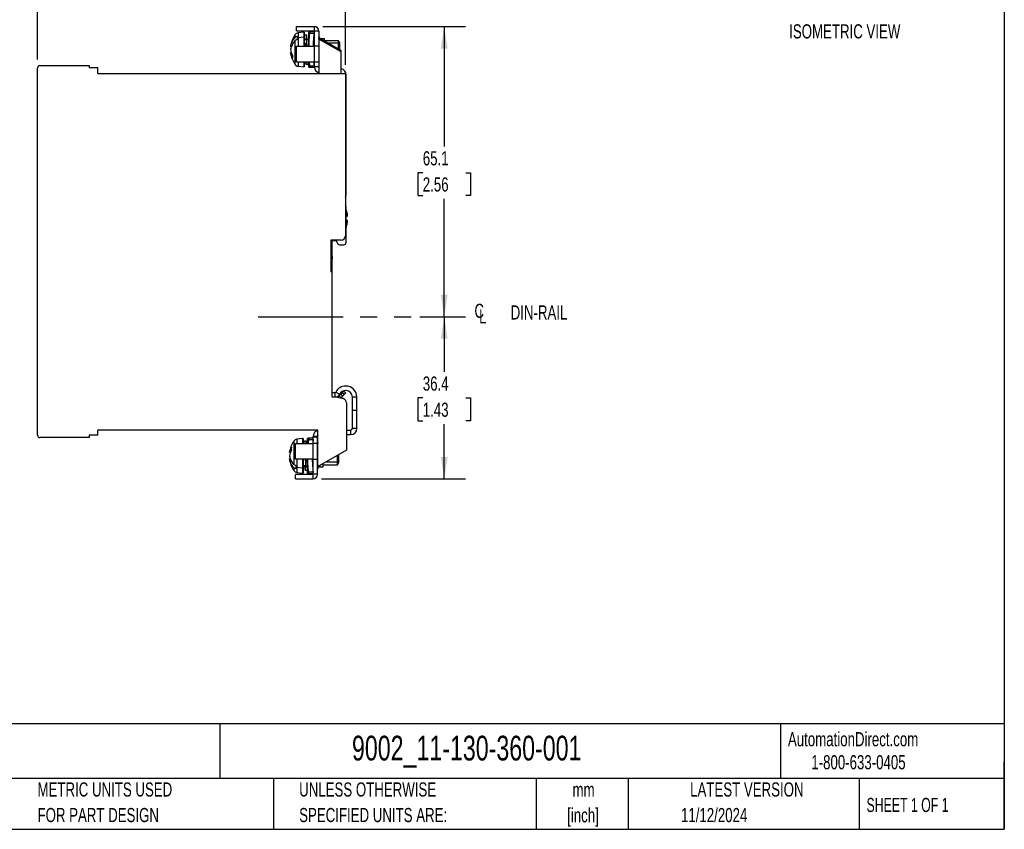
# Model space of a CAD drawing. Header units: millimetres. Extents: x 10 to 410, y 10 to 314.
# Tile 2 of 3: x 189 to 410, y 10 to 191. Entities that reach past the tile are written whole.
import ezdxf

# ---------------------------------------------------------------- set-up
doc = ezdxf.new("R2010")
doc.units = ezdxf.units.MM
doc.header["$LTSCALE"] = 1.5
doc.linetypes.add('CENTERX2', pattern=[20.32, 12.7, -2.54, 2.54, -2.54])
doc.layers.add('CENTER', color=40, linetype='CENTERX2')
doc.layers.add('DIMENSIONS', color=140, linetype='Continuous', lineweight=25)
doc.layers.add('TEXT', color=140, linetype='Continuous', lineweight=25)
doc.styles.add('SLDTEXTSTYLE0', font='TXT', dxfattribs={"width": 0.7})
doc.styles.add('SLDTEXTSTYLE1', font='TXT', dxfattribs={"width": 0.65})
doc.dimstyles.new('SLDDIMSTYLE0', dxfattribs={"dimtxt": 3.237012, "dimasz": 4.953, "dimexe": 0, "dimexo": 0.0625, "dimgap": 0.809253, "dimtad": 0, "dimtih": 1, "dimtoh": 1, "dimrnd": 1e-09, "dimzin": 12, "dimdsep": 46, "dimtxsty": 'SLDTEXTSTYLE0', "dimsah": 1, "dimcen": 0.09, "dimadec": 0, "dimazin": 3, "dimtfac": 1, "dimtofl": 0, "dimtmove": 0, "dimatfit": 3, "dimfxl": 0, "dimfrac": 2, "dimtolj": 1, "dimtzin": 12, "dimarcsym": 0})

# ---------------------------------------------------------------- blocks, each defined once
blk = doc.blocks.new('_D_4')
at = {"layer": 'DIMENSIONS'}
for p, q in [((278.44, 124.49), (288.72, 124.49)), ((283.95, 124.49), (283.95, 112.13)), ((279.14, 106.27), (278.06, 106.27)), ((278.06, 106.27), (278.06, 101.12)), ((288.76, 106.27), (289.85, 106.27)), ((289.85, 106.27), (289.85, 101.12)), ((278.06, 101.12), (279.14, 101.12)), ((283.95, 88.09), (283.95, 100.4)), ((289.85, 101.12), (288.76, 101.12)), ((256.41, 88.09), (288.72, 88.09))]:
    blk.add_line(p, q, dxfattribs=at)
for points in [[(283.95, 124.49), (283.19, 119.53), (284.72, 119.53)], [(283.95, 88.09), (284.72, 93.04), (283.19, 93.04)]]:
    blk.add_solid(points, dxfattribs=at)
at = {"layer": 'DIMENSIONS', "char_height": 3.175, "attachment_point": 1, "style": 'SLDTEXTSTYLE0'}
for s, insert in [('36.4', (279.14, 111.08)), ('1.43', (279.14, 105.21))]:
    blk.add_mtext(s, dxfattribs=dict(at, insert=insert))
blk = doc.blocks.new('_D_5')
at = {"layer": 'DIMENSIONS'}
for p, q in [((256.68, 189.59), (288.72, 189.59)), ((283.95, 189.59), (283.95, 162.65)), ((279.14, 156.78), (278.06, 156.78)), ((278.06, 156.78), (278.06, 151.64)), ((288.76, 156.78), (289.85, 156.78)), ((289.85, 156.78), (289.85, 151.64)), ((278.06, 151.64), (279.14, 151.64)), ((283.95, 124.49), (283.95, 150.91)), ((289.85, 151.64), (288.76, 151.64)), ((278.44, 124.49), (288.72, 124.49))]:
    blk.add_line(p, q, dxfattribs=at)
for points in [[(283.95, 189.59), (283.19, 184.63), (284.72, 184.63)], [(283.95, 124.49), (284.72, 129.44), (283.19, 129.44)]]:
    blk.add_solid(points, dxfattribs=at)
at = {"layer": 'DIMENSIONS', "char_height": 3.175, "attachment_point": 1, "style": 'SLDTEXTSTYLE0'}
for s, insert in [('65.1', (279.14, 161.6)), ('2.56', (279.14, 155.73))]:
    blk.add_mtext(s, dxfattribs=dict(at, insert=insert))
blk = doc.blocks.new('_D_6')
at = {"layer": 'DIMENSIONS'}
for p, q in [((192.72, 182.19), (192.72, 206.72)), ((261.82, 180.94), (261.82, 206.72)), ((192.72, 201.96), (219.52, 201.96)), ((223.9, 201.96), (222.81, 201.96)), ((222.81, 201.96), (222.81, 196.81)), ((233.52, 201.96), (234.61, 201.96)), ((234.61, 201.96), (234.61, 196.81)), ((261.82, 201.96), (237.91, 201.96)), ((222.81, 196.81), (223.9, 196.81)), ((234.61, 196.81), (233.52, 196.81))]:
    blk.add_line(p, q, dxfattribs=at)
for points in [[(192.72, 201.96), (197.67, 201.2), (197.67, 202.72)], [(261.82, 201.96), (256.87, 202.72), (256.87, 201.2)]]:
    blk.add_solid(points, dxfattribs=at)
at = {"layer": 'DIMENSIONS', "char_height": 3.175, "attachment_point": 1, "style": 'SLDTEXTSTYLE0'}
for s, insert in [('69.1', (223.9, 206.78)), ('2.72', (223.9, 200.91))]:
    blk.add_mtext(s, dxfattribs=dict(at, insert=insert))
blk = doc.blocks.new('SW_SYMBOL_MOD_CL')
at = {"layer": 'DIMENSIONS', "color": 0, "char_height": 1181, "attachment_point": 5, "style": 'SLDTEXTSTYLE0'}
for s, insert in [('C', (600, 900)), ('L', (900, 450))]:
    blk.add_mtext(s, dxfattribs=dict(at, insert=insert))

msp = doc.modelspace()

# ---------------------------------------------------------------- linework, layer by layer
for p, q in [((250.822, 188.588), (250.822, 189.588)), ((250.822, 189.588), (254.772, 189.588)), ((250.822, 188.588), (254.772, 188.588)), ((252.448, 188.288), (251.175, 188.131)), ((251.175, 188.131), (251.175, 187.035)), ((252.548, 188.288), (252.448, 188.288)), ((252.448, 188.288), (252.448, 187.145)), ((252.548, 188.288), (252.548, 187.145)), ((253.581, 188.338), (253.568, 188.258)), ((253.568, 185.138), (253.568, 188.258)), ((254.808, 188.338), (253.814, 188.338)), ((253.814, 188.038), (254.808, 188.038)), ((254.772, 189.588), (254.772, 188.588)), ((255.822, 188.538), (254.822, 188.538)), ((254.822, 185.138), (254.822, 188.538)), ((255.822, 188.538), (255.822, 187.038)), ((250.459, 187.685), (250.459, 187.046)), ((250.459, 186.339), (250.459, 181.09)), ((250.948, 187.325), (250.948, 186.996)), ((250.948, 186.996), (250.948, 186.618)), ((252.448, 187.145), (251.175, 187.035)), ((251.175, 187.035), (251.175, 185.138)), ((252.448, 187.145), (252.448, 185.138)), ((252.548, 187.145), (252.448, 187.145)), ((252.548, 187.145), (252.548, 185.138)), ((253.548, 186.756), (252.548, 186.756)), ((252.548, 186.615), (253.548, 186.615)), ((252.548, 185.837), (253.044, 185.837)), ((253.11, 187.638), (252.708, 187.638)), ((252.748, 185.837), (252.748, 185.498)), ((253.545, 186.611), (253.145, 186.611)), ((254.822, 185.958), (254.638, 185.958)), ((260.822, 184.151), (255.822, 187.038)), ((255.822, 186.749), (255.822, 187.038)), ((260.822, 183.862), (255.822, 186.749)), ((255.822, 186.749), (255.822, 179.038)), ((256.322, 186.888), (257.022, 186.888)), ((256.322, 186.888), (256.322, 186.749)), ((257.022, 186.888), (257.022, 186.345)), ((260.259, 186.388), (257.022, 186.388)), ((260.259, 185.802), (257.962, 185.802)), ((260.548, 185.888), (260.259, 186.388)), ((260.259, 185.802), (260.259, 186.388)), ((260.259, 184.476), (260.259, 185.802)), ((260.548, 185.448), (260.259, 185.802)), ((260.548, 185.448), (260.548, 185.888)), ((249.5, 185.095), (249.688, 185.095)), ((249.686, 183.681), (249.5, 183.681)), ((250.822, 181.638), (250.822, 185.138)), ((250.822, 185.138), (254.772, 185.138)), ((252.748, 185.498), (252.748, 185.138)), ((253.014, 185.498), (252.748, 185.498)), ((253.548, 185.498), (253.529, 185.498)), ((254.822, 185.498), (254.63, 185.498)), ((254.772, 185.138), (254.772, 181.638)), ((255.822, 185.138), (254.772, 185.138)), ((260.548, 184.309), (260.548, 185.448)), ((260.822, 183.862), (260.822, 184.151)), ((260.822, 179.038), (260.822, 183.862)), ((250.822, 181.638), (254.772, 181.638)), ((251.175, 181.638), (251.175, 180.644)), ((252.448, 181.638), (252.448, 180.488)), ((252.548, 181.638), (252.548, 180.488)), ((252.958, 181.138), (253.36, 181.138)), ((253.568, 180.517), (253.568, 181.638)), ((253.814, 180.738), (253.742, 181.638)), ((254.808, 180.738), (254.738, 181.638)), ((254.772, 181.638), (255.822, 181.638)), ((254.822, 180.538), (254.822, 181.638)), ((192.722, 97.888), (192.722, 180.288)), ((193.222, 180.788), (204.322, 180.788)), ((204.322, 180.788), (204.322, 180.288)), ((206.222, 180.288), (204.322, 180.288)), ((206.222, 179.038), (206.222, 180.288)), ((206.222, 179.038), (261.822, 179.038)), ((251.175, 180.644), (252.448, 180.488)), ((252.448, 180.488), (252.548, 180.488)), ((253.568, 180.517), (253.581, 180.438)), ((253.814, 180.738), (254.808, 180.738)), ((253.814, 180.438), (254.808, 180.438)), ((255.822, 180.538), (254.822, 180.538)), ((261.822, 179.038), (261.822, 142.638)), ((261.822, 178.738), (261.922, 178.738)), ((261.822, 178.638), (261.922, 178.638)), ((261.922, 178.638), (261.922, 178.738)), ((261.922, 151.838), (261.922, 178.638)), ((261.822, 151.838), (261.922, 151.838)), ((261.922, 141.138), (261.922, 149.038)), ((261.922, 147.038), (262.281, 147.038)), ((262.281, 146.038), (261.922, 146.038)), ((260.822, 141.638), (258.522, 141.638)), ((258.522, 141.638), (258.522, 134.638)), ((258.522, 141.538), (259.222, 141.538)), ((258.722, 141.538), (258.722, 140.538)), ((259.222, 141.538), (259.222, 141.638)), ((259.222, 141.538), (259.722, 141.538)), ((259.722, 141.538), (260.007, 140.926)), ((258.722, 140.538), (258.522, 140.538)), ((258.722, 140.538), (258.722, 134.638)), ((260.46, 140.638), (261.422, 140.638)), ((258.918, 138.018), (258.722, 138.035)), ((258.725, 135.819), (258.918, 138.018)), ((258.722, 135.819), (258.725, 135.819)), ((258.522, 134.638), (258.722, 134.638)), ((258.722, 134.638), (258.722, 106.538)), ((259.438, 107.438), (258.722, 107.438)), ((258.722, 106.538), (259.722, 106.538)), ((259.438, 107.438), (259.438, 106.538)), ((259.617, 107.549), (260.513, 107.104)), ((259.722, 106.538), (261.28, 106.12)), ((260.725, 107.087), (260.368, 106.731)), ((260.807, 106.292), (260.368, 106.731)), ((261.078, 107.441), (260.725, 107.087)), ((260.725, 107.087), (261.163, 106.649)), ((260.807, 106.292), (260.77, 106.257)), ((261.163, 106.649), (260.807, 106.292)), ((261.432, 107.794), (261.078, 107.441)), ((261.517, 107.002), (261.078, 107.441)), ((261.517, 107.002), (261.163, 106.649)), ((261.432, 107.794), (261.87, 107.356)), ((261.87, 107.356), (261.517, 107.002)), ((264.356, 106.438), (263.356, 106.438)), ((263.356, 103.538), (263.356, 106.438)), ((264.356, 103.538), (264.356, 106.438)), ((262.022, 105.154), (262.022, 94.586)), ((263.356, 103.538), (264.356, 103.538)), ((263.356, 99.438), (263.356, 103.538)), ((264.356, 99.438), (264.356, 103.538)), ((264.356, 99.438), (263.356, 99.438)), ((204.322, 97.388), (193.222, 97.388)), ((206.222, 97.888), (204.322, 97.888)), ((204.322, 97.888), (204.322, 97.388)), ((255.622, 99.038), (206.222, 99.038)), ((206.222, 97.888), (206.222, 99.038)), ((252.183, 97.188), (250.909, 97.031)), ((252.283, 97.188), (252.183, 97.188)), ((252.183, 97.188), (252.183, 96.038)), ((252.283, 97.188), (252.283, 96.038)), ((253.315, 97.238), (253.302, 97.158)), ((254.543, 97.238), (253.549, 97.238)), ((255.556, 97.638), (254.556, 97.638)), ((254.556, 97.438), (254.556, 97.638)), ((255.556, 97.438), (254.556, 97.438)), ((254.556, 96.038), (254.556, 97.438)), ((255.556, 97.438), (255.556, 97.638)), ((255.556, 96.038), (255.556, 97.438)), ((255.556, 97.438), (255.622, 97.438)), ((255.622, 91.238), (255.622, 99.038)), ((262.022, 99.038), (262.956, 99.038)), ((262.022, 98.038), (262.956, 98.038)), ((262.956, 99.038), (262.956, 98.038)), ((250.194, 96.585), (250.194, 91.336)), ((250.556, 96.038), (254.506, 96.038)), ((250.556, 92.538), (250.556, 96.038)), ((250.909, 97.031), (250.909, 96.038)), ((252.97, 96.538), (252.568, 96.538)), ((253.302, 96.038), (253.302, 97.158)), ((253.466, 96.038), (253.549, 96.938)), ((253.549, 96.938), (254.543, 96.938)), ((254.543, 96.938), (254.462, 96.038)), ((254.506, 96.038), (254.506, 92.538)), ((255.556, 96.038), (254.506, 96.038)), ((255.556, 92.538), (255.556, 96.038)), ((255.622, 95.027), (255.556, 94.961)), ((249.442, 93.995), (249.235, 93.995)), ((262.022, 94.586), (255.922, 91.064)), ((259.994, 91.873), (259.994, 93.416)), ((260.283, 92.227), (260.283, 93.582)), ((249.235, 92.581), (249.421, 92.581)), ((250.194, 90.629), (250.194, 89.99)), ((254.506, 92.538), (250.556, 92.538)), ((250.683, 91.057), (250.683, 90.68)), ((250.683, 90.68), (250.683, 90.35)), ((250.909, 92.538), (250.909, 90.64)), ((252.183, 90.53), (250.909, 90.64)), ((250.909, 90.64), (250.909, 89.544)), ((252.183, 92.538), (252.183, 90.53)), ((252.283, 92.538), (252.283, 90.53)), ((252.283, 91.838), (252.286, 91.838)), ((253.283, 91.06), (252.283, 91.06)), ((252.283, 90.919), (253.283, 90.919)), ((252.385, 91.064), (252.785, 91.064)), ((252.786, 91.838), (253.283, 91.838)), ((253.283, 92.177), (252.817, 92.177)), ((253.302, 89.417), (253.302, 92.538)), ((254.556, 92.177), (254.354, 92.177)), ((254.37, 91.717), (254.556, 91.717)), ((254.506, 92.538), (255.556, 92.538)), ((254.556, 89.138), (254.556, 92.538)), ((255.556, 89.138), (255.556, 92.538)), ((255.622, 92.058), (255.556, 92.104)), ((255.556, 91.614), (255.622, 91.549)), ((256.056, 91.142), (256.056, 90.788)), ((256.056, 90.788), (256.756, 90.788)), ((256.756, 90.788), (256.756, 91.546)), ((256.756, 91.288), (259.994, 91.288)), ((259.994, 91.873), (257.323, 91.873)), ((260.283, 92.227), (259.994, 91.873)), ((259.994, 91.288), (259.994, 91.873)), ((259.994, 91.288), (260.283, 91.788)), ((260.283, 91.788), (260.283, 92.227)), ((250.556, 88.088), (250.556, 89.088)), ((254.506, 89.088), (250.556, 89.088)), ((250.909, 89.544), (252.183, 89.388)), ((252.283, 90.53), (252.183, 90.53)), ((252.183, 90.53), (252.183, 89.388)), ((252.183, 89.388), (252.283, 89.388)), ((252.283, 90.53), (252.283, 89.388)), ((252.818, 90.038), (253.22, 90.038)), ((253.302, 89.417), (253.315, 89.338)), ((254.543, 89.638), (253.549, 89.638)), ((253.549, 89.338), (254.543, 89.338)), ((254.506, 89.088), (254.506, 88.088)), ((255.556, 89.138), (254.556, 89.138)), ((250.556, 88.088), (254.506, 88.088))]:
    msp.add_line(p, q)
at = {"flags": 128}
msp.add_lwpolyline([(252.283, 92.036), (252.286, 92.063), (252.297, 92.088)], dxfattribs=at)
for centre, radius, start, end in [((251.296, 187.139), 1, 97, 146.86909), ((255.048, 188.016), 1.5, 170.70963, 180), ((254.772, 188.538), 1.05, 0, 90), ((254.772, 188.538), 0.05, 0, 90), ((255.672, 184.283), 6.225, 146.86909, 172.51181), ((251.29, 185.687), 1.353, 94.90175, 104.65895), ((252.723, 185.675), 0.179, 191.42175, 278.04947), ((256.322, 187.388), 0.5, 180, 270), ((255.672, 184.492), 6.225, 187.54318, 213.13091), ((193.222, 180.288), 0.5, 90, 180), ((251.296, 181.637), 1, 213.13091, 263), ((255.048, 180.76), 1.5, 180, 189.29037), ((256.222, 180.538), 1.4, 180, 253.39845), ((260.522, 178.738), 1.4, 0, 77.62637), ((260.522, 151.838), 1.4, 338.21321, 0), ((261.422, 149.038), 0.5, 0, 36.8699), ((260.822, 142.638), 1, 270, 0), ((260.46, 141.138), 0.5, 205, 270), ((261.422, 141.138), 0.5, 270, 0), ((261.856, 106.438), 2.5, 90, 153.6122), ((261.856, 106.438), 2.5, 0, 90), ((259.438, 107.638), 0.2, 270, 333.6122), ((259.438, 107.638), 1.2, 289.49233, 333.6122), ((259.661, 107.438), 1, 286.39121, 315), ((261.856, 106.438), 1.5, 90, 153.6122), ((261.022, 105.154), 1, 0, 75), ((261.856, 106.438), 1.5, 0, 90), ((262.956, 99.438), 0.4, 270, 0), ((262.956, 99.438), 1.4, 270, 0), ((193.222, 97.888), 0.5, 180, 270), ((255.956, 97.638), 1.4, 103.83544, 180), ((255.956, 97.638), 0.4, 146.82145, 180), ((255.407, 93.183), 6.225, 146.86909, 172.50313), ((251.031, 96.039), 1, 97, 146.86909), ((254.783, 96.916), 1.5, 170.70963, 180), ((256.056, 96.288), 0.5, 180, 209.59067), ((255.407, 93.392), 6.225, 187.54318, 213.13091), ((251.025, 91.988), 1.353, 255.34105, 265.09825), ((256.056, 90.288), 0.5, 90, 180), ((255.822, 91.238), 0.2, 180, 300), ((251.031, 90.537), 1, 213.13091, 263), ((254.783, 89.66), 1.5, 180, 189.29037), ((254.506, 89.138), 1.05, 270, 0), ((254.506, 89.138), 0.05, 270, 0)]:
    msp.add_arc(centre, radius, start, end)
for points, knots in [([(253.548, 185.138), (253.548, 185.335), (253.548, 185.773), (253.548, 186.394), (253.548, 186.973), (253.548, 187.365), (253.548, 187.615), (253.548, 187.81), (253.548, 187.98), (253.548, 188.004), (253.548, 188.016)], [0, 0, 0, 0, 0.1235678, 0.2733995, 0.4233398, 0.5747826, 0.6489724, 0.7232688, 0.8616079, 1, 1, 1, 1]), ([(253.626, 185.138), (253.627, 185.481), (253.63, 186.45), (253.742, 187.414), (253.814, 188.038)], [0, 0, 0, 0, 0.3535457, 1, 1, 1, 1]), ([(253.814, 188.038), (253.823, 188.117), (253.828, 188.194), (253.828, 188.305), (253.823, 188.338), (253.814, 188.338)], [0, 0, 0, 0, 0.5, 0.5, 1, 1, 1, 1]), ([(254.625, 185.138), (254.626, 185.48), (254.628, 186.45), (254.738, 187.414), (254.808, 188.038)], [0, 0, 0, 0, 0.3528342, 1, 1, 1, 1]), ([(254.808, 188.038), (254.817, 188.117), (254.822, 188.194), (254.822, 188.305), (254.817, 188.338), (254.808, 188.338)], [0, 0, 0, 0, 0.5, 0.5, 1, 1, 1, 1]), ([(249.5, 185.095), (249.523, 185.269), (249.561, 185.441), (249.667, 185.781), (249.734, 185.95), (249.977, 186.441), (250.191, 186.752), (250.459, 187.046)], [0, 0, 0, 0, 0.25, 0.25, 0.5, 0.5, 1, 1, 1, 1]), ([(250.459, 186.339), (250.325, 186.192), (250.204, 186.041), (249.989, 185.728), (249.893, 185.566), (249.651, 185.074), (249.546, 184.736), (249.5, 184.388)], [0, 0, 0, 0, 0.25, 0.25, 0.5, 0.5, 1, 1, 1, 1]), ([(252.711, 187.638), (252.698, 187.636), (252.67, 187.633), (252.619, 187.595), (252.609, 187.55), (252.596, 187.485), (252.585, 187.364), (252.574, 187.2), (252.564, 187.001), (252.558, 186.841), (252.556, 186.783)], [0, 0, 0, 0, 0.0304478, 0.0640005, 0.1856016, 0.3589178, 0.5080411, 0.6828725, 0.8856374, 1, 1, 1, 1]), ([(252.65, 186.752), (252.655, 186.89), (252.666, 187.165), (252.681, 187.438), (252.696, 187.611), (252.706, 187.625), (252.71, 187.631)], [0, 0, 0, 0, 0.2580018, 0.5163532, 0.7749713, 1, 1, 1, 1]), ([(253.045, 186.54), (253.04, 186.384), (253.03, 186.072), (253.016, 185.586), (253.008, 185.263), (253.005, 185.138)], [0, 0, 0, 0, 0.381522, 0.7596848, 1, 1, 1, 1]), ([(253.045, 186.54), (253.045, 186.548), (253.047, 186.556), (253.051, 186.563), (253.053, 186.567), (253.055, 186.571), (253.058, 186.574), (253.06, 186.578), (253.064, 186.581), (253.067, 186.584), (253.071, 186.587), (253.074, 186.59), (253.078, 186.593), (253.087, 186.598), (253.097, 186.602), (253.107, 186.605), (253.112, 186.607), (253.117, 186.608), (253.123, 186.609), (253.13, 186.61), (253.138, 186.611), (253.145, 186.611)], [0, 0, 0, 0, 0.00003373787, 0.00003373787, 0.00003373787, 0.00005024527, 0.00005024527, 0.00005024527, 0.00006674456, 0.00006674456, 0.00006674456, 0.00008323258, 0.00008323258, 0.00008323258, 0.00011689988, 0.00011689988, 0.00011689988, 0.00013336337, 0.00013336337, 0.00013336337, 0.00015609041, 0.00015609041, 0.00015609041, 0.00015609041]), ([(253.17, 186.756), (253.164, 186.916), (253.151, 187.26), (253.131, 187.56), (253.111, 187.675), (253.09, 187.565), (253.07, 187.274), (253.057, 186.926), (253.05, 186.752)], [0, 0, 0, 0, 0.15056839, 0.32476293, 0.49875391, 0.66587237, 0.8331154, 1, 1, 1, 1]), ([(253.104, 185.138), (253.108, 185.277), (253.116, 185.62), (253.13, 186.13), (253.14, 186.451), (253.145, 186.611)], [0, 0, 0, 0, 0.2540769, 0.6268827, 1, 1, 1, 1]), ([(253.545, 186.611), (253.539, 186.4), (253.525, 185.978), (253.512, 185.448), (253.504, 185.158), (253.504, 185.138)], [0, 0, 0, 0, 0.4814805, 0.9639948, 1, 1, 1, 1]), ([(253.514, 185.138), (253.518, 185.25), (253.528, 185.511), (253.539, 185.719), (253.544, 185.837)], [0, 0, 0, 0, 0.4278365, 1, 1, 1, 1]), ([(253.545, 186.611), (253.545, 186.545), (253.545, 186.48), (253.545, 186.414), (253.545, 186.349), (253.545, 186.283), (253.545, 186.217), (253.545, 186.091), (253.544, 185.964), (253.544, 185.837)], [0, 0, 0, 0, 0.0002781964, 0.0002781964, 0.0002781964, 0.0005563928, 0.0005563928, 0.0005563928, 0.0010940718, 0.0010940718, 0.0010940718, 0.0010940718]), ([(249.928, 182.45), (249.815, 182.647), (249.722, 182.848), (249.579, 183.259), (249.528, 183.469), (249.5, 183.681)], [0, 0, 0, 0, 0.5, 0.5, 1, 1, 1, 1]), ([(252.853, 181.265), (252.85, 181.274), (252.842, 181.299), (252.831, 181.427), (252.823, 181.583), (252.82, 181.638)], [0, 0, 0, 0, 0.27130476, 0.74354259, 1, 1, 1, 1]), ([(252.9, 181.638), (252.897, 181.576), (252.889, 181.414), (252.875, 181.28), (252.863, 181.216), (252.855, 181.254), (252.853, 181.265)], [0, 0, 0, 0, 0.2026353, 0.5313907, 0.8588686, 1, 1, 1, 1]), ([(252.882, 181.185), (252.884, 181.18), (252.894, 181.154), (252.931, 181.145), (252.961, 181.138)], [0, 0, 0, 0, 0.1994945, 1, 1, 1, 1]), ([(252.96, 181.139), (252.965, 181.15), (252.975, 181.172), (252.99, 181.344), (253, 181.543), (253.005, 181.638)], [0, 0, 0, 0, 0.3367626, 0.6836049, 1, 1, 1, 1]), ([(253.405, 181.638), (253.404, 181.616), (253.396, 181.419), (253.381, 181.243), (253.367, 181.101), (253.36, 181.138), (253.36, 181.138)], [0, 0, 0, 0, 0.0579417, 0.5288418, 0.9993649, 1, 1, 1, 1]), ([(253.548, 180.76), (253.548, 180.771), (253.548, 180.795), (253.548, 181.005), (253.548, 181.278), (253.548, 181.539), (253.548, 181.638)], [0, 0, 0, 0, 0.26739553, 0.53489357, 0.82450528, 1, 1, 1, 1]), ([(253.814, 180.438), (253.823, 180.438), (253.828, 180.47), (253.828, 180.581), (253.823, 180.659), (253.814, 180.738)], [0, 0, 0, 0, 0.5, 0.5, 1, 1, 1, 1]), ([(254.808, 180.438), (254.817, 180.438), (254.822, 180.47), (254.822, 180.581), (254.817, 180.659), (254.808, 180.738)], [0, 0, 0, 0, 0.5, 0.5, 1, 1, 1, 1]), ([(262.281, 147.038), (262.243, 147.381), (262.183, 147.921), (261.991, 148.427), (261.922, 148.61)], [0, 0, 0, 0, 0.63719143, 1, 1, 1, 1]), ([(261.922, 144.443), (262.014, 144.709), (262.193, 145.227), (262.252, 145.772), (262.281, 146.038)], [0, 0, 0, 0, 0.5129593, 1, 1, 1, 1]), ([(253.549, 97.238), (253.445, 97.238), (253.305, 97.238), (253.34, 97.238), (253.349, 97.238)], [0, 0, 0, 0, 0.74031428, 1, 1, 1, 1]), ([(253.549, 96.938), (253.558, 97.017), (253.563, 97.094), (253.563, 97.205), (253.558, 97.238), (253.549, 97.238)], [0, 0, 0, 0, 0.5, 0.5, 1, 1, 1, 1]), ([(254.543, 96.938), (254.552, 97.017), (254.556, 97.094), (254.556, 97.205), (254.552, 97.238), (254.543, 97.238)], [0, 0, 0, 0, 0.5, 0.5, 1, 1, 1, 1]), ([(252.43, 96.038), (252.433, 96.099), (252.442, 96.259), (252.454, 96.391), (252.462, 96.411), (252.466, 96.419)], [0, 0, 0, 0, 0.2700976, 0.7080693, 1, 1, 1, 1]), ([(252.571, 96.538), (252.555, 96.535), (252.516, 96.529), (252.502, 96.51), (252.494, 96.499)], [0, 0, 0, 0, 0.4117726, 1, 1, 1, 1]), ([(252.526, 96.038), (252.53, 96.133), (252.54, 96.332), (252.555, 96.503), (252.565, 96.525), (252.57, 96.535)], [0, 0, 0, 0, 0.3201387, 0.6668728, 1, 1, 1, 1]), ([(253.014, 96.038), (253.014, 96.059), (253.006, 96.257), (252.991, 96.451), (252.97, 96.581), (252.949, 96.45), (252.935, 96.256), (252.927, 96.059), (252.926, 96.038)], [0, 0, 0, 0, 0.02936101, 0.26486882, 0.50018863, 0.73550834, 0.97101776, 1, 1, 1, 1]), ([(253.283, 96.038), (253.283, 96.138), (253.283, 96.319), (253.283, 96.514), (253.283, 96.71), (253.283, 96.879), (253.283, 96.904), (253.283, 96.916)], [0, 0, 0, 0, 0.1781005, 0.3215017, 0.4651091, 0.7324507, 1, 1, 1, 1]), ([(249.663, 94.518), (249.549, 94.321), (249.457, 94.12), (249.314, 93.709), (249.263, 93.499), (249.235, 93.288)], [0, 0, 0, 0, 0.5, 0.5, 1, 1, 1, 1]), ([(249.235, 93.288), (249.258, 93.114), (249.296, 92.942), (249.402, 92.601), (249.469, 92.432), (249.712, 91.941), (249.926, 91.63), (250.194, 91.336)], [0, 0, 0, 0, 0.25, 0.25, 0.5, 0.5, 1, 1, 1, 1]), ([(250.194, 90.629), (250.06, 90.776), (249.939, 90.928), (249.723, 91.24), (249.628, 91.402), (249.386, 91.895), (249.281, 92.232), (249.235, 92.581)], [0, 0, 0, 0, 0.25, 0.25, 0.5, 0.5, 1, 1, 1, 1]), ([(252.285, 91.135), (252.29, 91.29), (252.301, 91.601), (252.314, 92.087), (252.323, 92.411), (252.326, 92.538)], [0, 0, 0, 0, 0.3788978, 0.7582663, 1, 1, 1, 1]), ([(252.286, 91.838), (252.286, 91.772), (252.286, 91.707), (252.286, 91.641), (252.286, 91.576), (252.286, 91.51), (252.286, 91.445), (252.285, 91.341), (252.285, 91.238), (252.285, 91.135)], [0, 0, 0, 0, 0.00027819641, 0.00027819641, 0.00027819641, 0.00055639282, 0.00055639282, 0.00055639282, 0.00099396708, 0.00099396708, 0.00099396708, 0.00099396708]), ([(252.285, 91.135), (252.285, 91.127), (252.287, 91.119), (252.291, 91.112), (252.293, 91.108), (252.295, 91.104), (252.298, 91.101), (252.3, 91.098), (252.303, 91.094), (252.307, 91.091), (252.31, 91.088), (252.314, 91.085), (252.318, 91.083), (252.326, 91.077), (252.336, 91.073), (252.346, 91.07), (252.351, 91.068), (252.357, 91.067), (252.362, 91.066), (252.37, 91.065), (252.377, 91.064), (252.385, 91.064)], [0, 0, 0, 0, 0.00003367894, 0.00003367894, 0.00003367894, 0.00005015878, 0.00005015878, 0.00005015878, 0.00006658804, 0.00006658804, 0.00006658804, 0.00008300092, 0.00008300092, 0.00008300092, 0.00011652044, 0.00011652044, 0.00011652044, 0.00013291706, 0.00013291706, 0.00013291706, 0.00015581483, 0.00015581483, 0.00015581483, 0.00015581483]), ([(252.385, 91.064), (252.39, 91.225), (252.401, 91.546), (252.414, 92.056), (252.423, 92.399), (252.427, 92.538)], [0, 0, 0, 0, 0.3734485, 0.747403, 1, 1, 1, 1]), ([(252.663, 90.919), (252.666, 90.843), (252.674, 90.63), (252.687, 90.389), (252.701, 90.204), (252.71, 90.175), (252.713, 90.163)], [0, 0, 0, 0, 0.1717591, 0.4817395, 0.791734, 1, 1, 1, 1]), ([(252.713, 90.163), (252.715, 90.153), (252.722, 90.115), (252.734, 90.169), (252.749, 90.328), (252.764, 90.576), (252.773, 90.813), (252.777, 90.919)], [0, 0, 0, 0, 0.0794127, 0.3217073, 0.5640242, 0.8063088, 1, 1, 1, 1]), ([(252.827, 92.538), (252.826, 92.517), (252.819, 92.227), (252.805, 91.697), (252.792, 91.275), (252.785, 91.064)], [0, 0, 0, 0, 0.0360031, 0.5185186, 1, 1, 1, 1]), ([(252.82, 90.043), (252.825, 90.05), (252.834, 90.064), (252.849, 90.238), (252.865, 90.511), (252.875, 90.786), (252.88, 90.923)], [0, 0, 0, 0, 0.2312129, 0.4877817, 0.7437839, 1, 1, 1, 1]), ([(253.28, 90.923), (253.274, 90.748), (253.26, 90.397), (253.24, 90.127), (253.227, 90.002), (253.22, 90.038), (253.22, 90.038)], [0, 0, 0, 0, 0.3328027, 0.66632, 0.9995894, 1, 1, 1, 1]), ([(253.283, 89.66), (253.283, 89.672), (253.283, 89.696), (253.283, 89.902), (253.283, 90.232), (253.283, 90.706), (253.283, 91.189), (253.283, 91.616), (253.283, 92.023), (253.283, 92.34), (253.283, 92.538)], [0, 0, 0, 0, 0.1383111, 0.2767296, 0.426561, 0.5765009, 0.7279434, 0.802133, 0.8764293, 1, 1, 1, 1]), ([(253.549, 89.638), (253.482, 90.243), (253.377, 91.208), (253.352, 92.177), (253.342, 92.538)], [0, 0, 0, 0, 0.62820137, 1, 1, 1, 1]), ([(254.341, 92.538), (254.35, 92.179), (254.374, 91.21), (254.478, 90.245), (254.543, 89.638)], [0, 0, 0, 0, 0.369893, 1, 1, 1, 1]), ([(252.743, 90.083), (252.744, 90.079), (252.755, 90.054), (252.791, 90.045), (252.821, 90.038)], [0, 0, 0, 0, 0.1866042, 1, 1, 1, 1]), ([(253.349, 89.338), (253.348, 89.338), (253.345, 89.338), (253.48, 89.338), (253.549, 89.338)], [0, 0, 0, 0, 0.4861843, 1, 1, 1, 1]), ([(253.549, 89.338), (253.558, 89.338), (253.563, 89.37), (253.563, 89.481), (253.558, 89.559), (253.549, 89.638)], [0, 0, 0, 0, 0.5, 0.5, 1, 1, 1, 1]), ([(254.543, 89.338), (254.552, 89.338), (254.556, 89.37), (254.556, 89.481), (254.552, 89.559), (254.543, 89.638)], [0, 0, 0, 0, 0.5, 0.5, 1, 1, 1, 1])]:
    msp.add_open_spline(points, degree=3, knots=knots)
for points in [[(253.814, 188.338), (253.68, 188.338), (253.581, 188.338), (253.581, 188.338)], [(250.948, 187.325), (250.747, 187.272), (250.576, 187.174), (250.459, 187.046)], [(250.948, 186.618), (250.747, 186.565), (250.576, 186.467), (250.459, 186.339)], [(249.5, 184.388), (249.556, 183.965), (249.701, 183.551), (249.928, 183.157)], [(249.928, 183.157), (249.903, 182.913), (249.903, 182.677), (249.928, 182.45)], [(253.581, 180.438), (253.581, 180.438), (253.68, 180.438), (253.814, 180.438)], [(258.725, 135.819), (258.724, 135.804), (258.722, 135.775), (258.722, 135.746), (258.722, 135.731)], [(249.235, 93.995), (249.291, 94.418), (249.436, 94.832), (249.663, 95.225)], [(249.663, 95.225), (249.637, 94.998), (249.637, 94.762), (249.663, 94.518)], [(250.683, 91.057), (250.481, 91.111), (250.31, 91.209), (250.194, 91.336)], [(250.683, 90.35), (250.481, 90.403), (250.31, 90.502), (250.194, 90.629)]]:
    msp.add_open_spline(points, degree=3)
at = {"layer": 'CENTER'}
msp.add_line((242.209, 124.488), (276.538, 124.488), dxfattribs=at)
at = {"layer": 'TEXT'}
for p, q in [((409.575, 314.325), (409.575, 9.525)), ((409.575, 33.189), (9.525, 33.189)), ((233.638, 33.189), (233.638, 20.955)), ((359.363, 33.189), (359.363, 20.955)), ((409.575, 9.525), (409.575, 24.765)), ((409.575, 20.955), (9.525, 20.955)), ((245.67, 20.955), (245.67, 9.525)), ((304.536, 20.955), (304.536, 9.525)), ((325.218, 20.955), (325.218, 9.525)), ((377.023, 20.955), (377.023, 9.525)), ((9.525, 9.525), (409.575, 9.525))]:
    msp.add_line(p, q, dxfattribs=at)

# ---------------------------------------------------------------- block references
at = {"layer": 'DIMENSIONS', "xscale": 0.002688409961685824, "yscale": 0.002688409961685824, "zscale": 0.002688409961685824}
msp.add_blockref('SW_SYMBOL_MOD_CL', (290.186, 123.358), dxfattribs=at)

# ---------------------------------------------------------------- texts
at = {"color": 179, "linetype": 'Continuous', "lineweight": 18, "char_height": 3.175, "attachment_point": 1, "style": 'SLDTEXTSTYLE0'}
for s, insert in [('AutomationDirect.com', (361.042, 31.315)), ('1-800-633-0405', (366.287, 26.156))]:
    msp.add_mtext(s, dxfattribs=dict(at, insert=insert))
at = {"layer": 'DIMENSIONS', "char_height": 3.175, "attachment_point": 1, "style": 'SLDTEXTSTYLE0'}
for s, insert in [('ISOMETRIC VIEW', (361.326, 190.063)), ('DIN-RAIL', (298.853, 127.022))]:
    msp.add_mtext(s, dxfattribs=dict(at, insert=insert))
at = {"layer": 'TEXT'}
for s, insert, char_height, attachment_point, style in [('STAHL INTRINSICALLY SAFE ZENER BARRIER, COMMON USAGE: 10 VDC STRAIN GAUGE EXCITATION, 24 VDC', (11.949, 30.903), 2.77813, 1, 'SLDTEXTSTYLE0'), ('9002_11-130-360-001', (263.253, 30.514), 5.55625, 1, 'SLDTEXTSTYLE0'), ('METRIC UNITS USED', (192.718, 20.046), 3.175, 1, 'SLDTEXTSTYLE0'), ('UNLESS OTHERWISE', (251.412, 20.046), 3.175, 1, 'SLDTEXTSTYLE0'), ('LATEST VERSION', (351.828, 20.046), 3.175, 2, 'SLDTEXTSTYLE0'), ('mm', (315.196, 19.994), 3.175, 2, 'SLDTEXTSTYLE0'), ('SHEET 1 OF 1', (378.662, 16.577), 3.175, 1, 'SLDTEXTSTYLE1'), ('FOR PART DESIGN', (192.718, 14.313), 3.175, 1, 'SLDTEXTSTYLE0'), ('SPECIFIED UNITS ARE:', (251.412, 14.313), 3.175, 1, 'SLDTEXTSTYLE0'), ('[inch]', (315.07, 14.26), 3.175, 2, 'SLDTEXTSTYLE0'), ('11/12/2024', (344.496, 14.305), 3.175, 2, 'SLDTEXTSTYLE0')]:
    msp.add_mtext(s, dxfattribs=dict(at, insert=insert, char_height=char_height, attachment_point=attachment_point, style=style))

# ---------------------------------------------------------------- dimensions: what is measured, and where the dimension line sits
at = {"layer": 'DIMENSIONS'}
for base, p1, p2, angle, picture, middle in [((261.822, 201.96), (192.722, 180.288), (261.822, 179.038), 0, '_D_6', (228.711, 201.96)), ((283.954, 189.588), (276.538, 124.488), (254.772, 189.588), 90, '_D_5', (283.954, 156.781)), ((283.954, 124.488), (254.506, 88.088), (276.538, 124.488), 90, '_D_4', (283.954, 106.265))]:
    dim = msp.add_linear_dim(base=base, p1=p1, p2=p2, angle=angle, dimstyle='SLDDIMSTYLE0', dxfattribs=at)
    dim.commit()
    dim.dimension.update_dxf_attribs({"geometry": picture, "text_midpoint": middle, "dimtype": 160})

doc.saveas('drawing.dxf')
